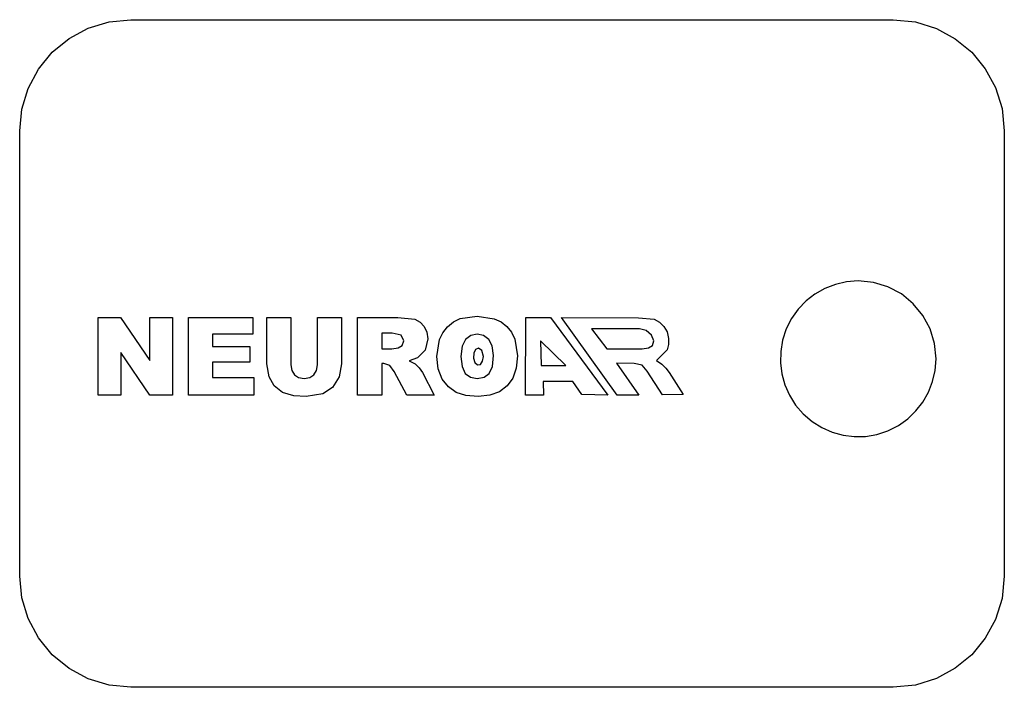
# Model space of a CAD drawing. Extents: x 0 to 93, y 0 to 63.
import ezdxf

# ---------------------------------------------------------------- set-up
doc = ezdxf.new("R2010")
doc.units = 0

msp = doc.modelspace()

# ---------------------------------------------------------------- linework, layer by layer
at = {"layer": 'glasses', "color": 255}
for points in [[(7.409227, 34.90719), (9.527803, 34.90719), (12.292466, 30.845346), (12.292466, 34.90719), (14.431067, 34.90719), (14.431067, 27.564814), (12.292466, 27.564814), (9.542827, 31.596615), (9.542827, 27.564814), (7.409227, 27.564814), (7.409227, 34.90719)], [(15.933605, 34.90719), (22.013863, 34.90719), (22.013863, 33.33956), (18.207444, 33.33956), (18.207444, 32.172582), (21.738401, 32.172582), (21.738401, 30.675068), (18.207444, 30.675068), (18.207444, 29.227613), (22.124044, 29.227613), (22.124044, 27.564814), (15.933605, 27.564814), (15.933605, 34.90719)], [(28.124171, 34.90719), (30.387986, 34.90719), (30.387986, 30.52982), (30.182648, 29.297741), (29.546568, 28.286029), (28.640044, 27.680008), (27.052358, 27.434599), (25.880389, 27.509709), (24.823601, 27.805208), (24.042282, 28.441285), (23.561467, 29.2877), (23.351121, 30.529798), (23.351121, 34.90718), (25.614935, 34.90718), (25.614935, 30.424623), (25.697577, 29.888716), (25.945496, 29.483029), (26.344919, 29.231357), (26.872053, 29.147467), (27.394189, 29.230108), (27.788602, 29.478025), (28.040278, 29.882453), (28.124171, 30.424623), (28.124171, 34.90719)], [(31.920565, 27.564814), (31.920565, 34.90719), (35.70195, 34.90719), (37.309661, 34.726895), (37.811759, 34.468961), (38.206177, 34.05576), (38.461608, 33.516103), (38.546754, 32.868757), (38.286309, 31.81198), (37.570106, 31.095769), (36.773755, 30.805284), (37.364752, 30.534824), (37.72537, 30.149171), (38.045905, 29.693401), (39.142751, 27.564814), (36.578433, 27.564814), (35.366382, 29.808594), (34.955698, 30.374554), (34.39975, 30.544842), (34.199421, 30.544842), (34.199421, 27.564814), (31.920565, 27.564814)], [(39.408204, 31.230999), (39.64637, 32.817392), (39.957864, 33.465982), (40.409885, 34.03072), (40.972724, 34.482144), (41.61958, 34.793708), (43.199598, 35.032413), (44.822017, 34.785428), (45.47558, 34.477053), (46.02436, 34.045742), (46.457863, 33.505105), (46.7678, 32.865943), (47.016033, 31.291097), (46.907098, 30.11912), (46.580291, 29.177522), (46.051905, 28.446295), (45.32819, 27.895373), (44.410388, 27.553537), (43.289746, 27.439592), (42.154083, 27.538514), (41.231277, 27.835263), (40.496288, 28.346132), (39.914053, 29.087379), (39.534665, 30.051513), (39.408204, 31.230999), (39.408204, 31.230999)], [(52.254357, 28.873131), (49.436351, 28.873131), (49.465169, 27.564979), (47.770931, 27.564979), (47.791621, 34.907355), (50.140165, 34.907355), (55.542661, 27.564979), (53.081308, 27.621037), (52.254357, 28.873131)], [(56.423183, 27.564979), (51.162979, 34.907355), (58.454148, 34.867282), (59.929181, 34.727147), (60.431278, 34.46921), (60.825689, 34.056023), (61.141372, 33.546482), (61.286759, 32.929261), (61.282196, 32.349345), (61.146808, 31.852393), (60.430596, 31.136192), (60.158723, 30.838798), (60.660237, 30.507583), (61.020846, 30.12193), (61.34139, 29.705237), (62.663878, 27.633048), (60.710155, 27.598887), (59.276353, 29.83139), (58.797959, 30.408627), (58.03894, 30.545072), (56.372501, 30.601021), (58.484591, 27.565077), (56.423183, 27.564979)], [(55.446199, 31.932341), (58.795225, 31.932341), (59.396239, 32.032524), (59.76184, 32.262922), (59.907088, 32.688637), (59.681709, 33.234549), (59.186258, 33.672577), (58.553221, 33.819757), (54.02472, 33.821946), (55.446199, 31.932341)], [(34.199421, 31.932177), (35.156019, 31.932177), (35.757041, 32.03236), (36.122659, 32.262746), (36.267906, 32.688462), (36.042527, 33.234374), (35.196101, 33.424709), (34.199421, 33.424709), (34.199421, 31.932177)], [(41.677027, 31.221145), (41.7797, 30.265782), (42.087719, 29.623448), (42.577297, 29.259081), (43.214623, 29.137624), (43.863213, 29.256577), (44.346526, 29.61343), (44.647038, 30.278303), (44.74721, 31.321316), (44.642035, 32.217824), (44.326501, 32.833863), (43.810342, 33.195517), (43.194581, 33.314673), (42.597062, 33.191988), (42.092728, 32.828848), (41.780951, 32.184016), (41.677027, 31.221145), (41.677027, 31.221145)], [(51.592965, 30.3647), (49.186366, 32.697648), (49.254429, 30.3647), (51.592965, 30.3647)]]:
    msp.add_lwpolyline(points, dxfattribs=at)
at = {"layer": 'glasses', "color": 7}
msp.add_lwpolyline([(43.32597, 32.013714), (43.058871, 31.878675), (42.881802, 31.519075), (42.854443, 31.05612), (42.986018, 30.645854), (43.232177, 30.426563), (43.50995, 30.47216), (43.725711, 30.767276), (43.806734, 31.21244), (43.665921, 31.779027), (43.32597, 32.013714), (43.32597, 32.013714)], dxfattribs=at)
at = {"layer": 'Layer 1', "color": 7}
for points in [[(10.5, 63), (82.5, 63), (84.616116, 62.786677), (86.587074, 62.174858), (88.37065, 61.206765), (89.924621, 59.924621), (91.206765, 58.37065), (92.174858, 56.587074), (92.786677, 54.616116), (93, 52.5), (93, 10.5), (92.786677, 8.383884), (92.174858, 6.412926), (91.206765, 4.62935), (89.924621, 3.075379), (88.37065, 1.793235), (86.587074, 0.825142), (84.616116, 0.213323), (82.5, 0), (10.5, 0), (8.441986, 0.203619), (6.481824, 0.799265), (4.674595, 1.764123), (3.075379, 3.075379), (1.764123, 4.674595), (0.799265, 6.481824), (0.203619, 8.441986), (0, 10.5), (0, 52.5), (0.203619, 54.558014), (0.799265, 56.518176), (1.764123, 58.325405), (3.075379, 59.924621), (4.674595, 61.235877), (6.481824, 62.200735), (8.441986, 62.796381), (10.5, 63), (10.5, 63)], [(79.2, 38.35), (78.101363, 38.267689), (77.044814, 38.027278), (76.044997, 37.638554), (75.116559, 37.111302), (74.274143, 36.455307), (73.532396, 35.680355), (72.905961, 34.796232), (72.409485, 33.812723), (72.065101, 32.766216), (71.882888, 31.69809), (71.859409, 30.625622), (71.991228, 29.566086), (72.27491, 28.536757), (72.707017, 27.554911), (73.284115, 26.637822), (74.002765, 25.802765), (74.837822, 25.084115), (75.754911, 24.507017), (76.736757, 24.07491), (77.766086, 23.791228), (78.825622, 23.659409), (79.89809, 23.682888), (80.966216, 23.865101), (82.012723, 24.209485), (82.996232, 24.705961), (83.880355, 25.332396), (84.655307, 26.074143), (85.311302, 26.916559), (85.838554, 27.844997), (86.227278, 28.844814), (86.467689, 29.901363), (86.55, 31), (86.407467, 32.44061), (85.990515, 33.812723), (85.315114, 35.077784), (84.397235, 36.197235), (83.277784, 37.115114), (82.012723, 37.790515), (80.64061, 38.207467), (79.2, 38.35), (79.2, 38.35)]]:
    msp.add_lwpolyline(points, dxfattribs=at)

doc.saveas('drawing.dxf')
